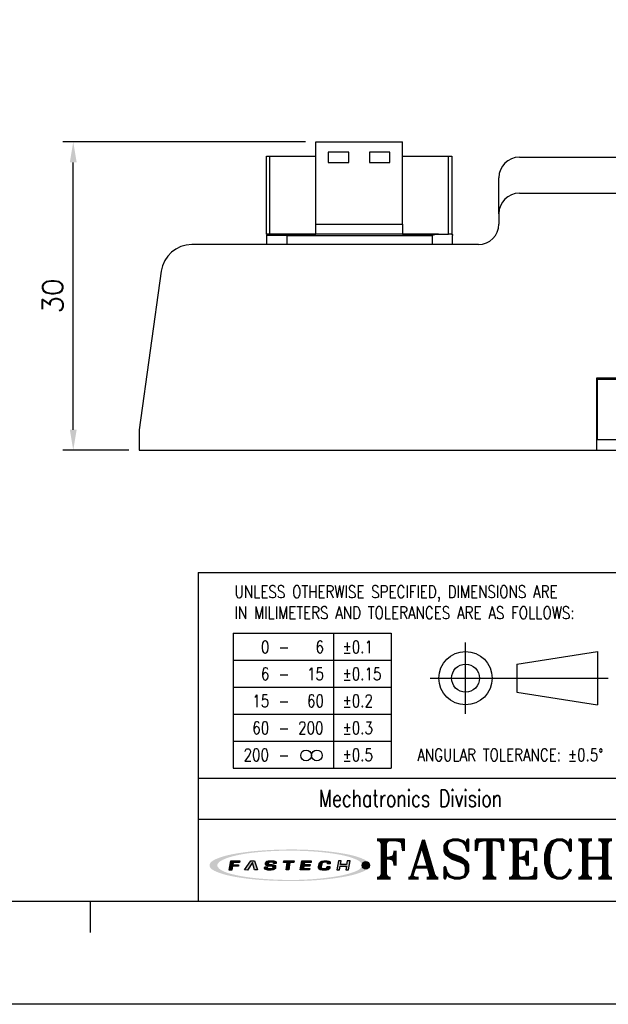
# Model space of a CAD drawing. Header units: millimetres. Extents: x 0 to 297, y 0 to 210.
# Tile 7 of 14: x 142 to 199, y 0 to 96. Entities that reach past the tile are written whole.
import ezdxf

# ---------------------------------------------------------------- set-up
doc = ezdxf.new("R2010")
doc.units = ezdxf.units.MM
doc.header["$PDSIZE"] = -1
for name, color, linetype in [('LAYER_2', 1, 'Continuous'), ('LAYER_4', 3, 'Continuous'), ('SHEET', 1, 'Continuous')]:
    doc.layers.add(name, color=color, linetype=linetype)
doc.styles.add('SHEET1', font='ROMANS.SHX', dxfattribs={"width": 0.8, "height": 3})
doc.styles.add('SHEET3', font='ROMANT.SHX', dxfattribs={"height": 3})
doc.styles.get("Standard").update_dxf_attribs({"font": 'txt.shx', "bigfont": 'whgtxt.shx'})
doc.dimstyles.new('ISO-25', dxfattribs={"dimtxt": 2.5, "dimasz": 2.5, "dimexe": 1.25, "dimexo": 0.625, "dimtad": 1, "dimtxsty": 'Standard', "dimcen": 2.5, "dimadec": 0, "dimazin": 0, "dimtfac": 1, "dimtmove": 0, "dimatfit": 3, "dimfxl": 0, "dimarcsym": 0})

# ---------------------------------------------------------------- blocks, each defined once
blk = doc.blocks.new('AI9-BLK2')
at = {"layer": 'LAYER_4'}
h = blk.add_hatch(color=12, dxfattribs=at)
edge = h.paths.add_edge_path()
edge.add_spline(control_points=[(66.55, 0.04), (66.47, -3.47), (61.3, -5.29), (58.68, -6.3), (52.02, -8.85), (44.77, -10.01), (37.75, -11.01), (17.3, -13.9), (-3.73, -14.09), (-24.29, -12.48), (-32.92, -11.81), (-41.56, -10.77), (-50, -8.85), (-54.94, -7.73), (-60.62, -6.43), (-64.68, -3.2), (-72.98, 3.4), (-52.38, 8.29), (-49.17, 9.01), (-40.61, 10.93), (-31.83, 11.89), (-23.1, 12.57), (-12.35, 13.39), (-1.55, 13.58), (9.22, 13.28), (19.1, 13.01), (28.99, 12.31), (38.78, 10.91), (45.67, 9.92), (52.74, 8.68), (59.26, 6.13), (61.77, 5.15), (66.47, 3.35), (66.55, 0.04), (66.57, -0.81), (73.62, -0.7), (73.6, 0.04), (73.52, 3.47), (68.65, 5.38), (66.06, 6.42), (59.62, 8.99), (52.64, 10.27), (45.81, 11.35), (24.92, 14.64), (3.43, 15.05), (-17.67, 14.04), (-27.43, 13.57), (-37.19, 12.71), (-46.84, 11.15), (-53.54, 10.07), (-60.35, 8.72), (-66.65, 6.13), (-69.13, 5.11), (-73.85, 3.07), (-73.6, -0.3), (-73.35, -3.73), (-68.08, -5.64), (-65.49, -6.63), (-58.88, -9.16), (-51.78, -10.43), (-44.81, -11.49), (-34.97, -12.98), (-25.01, -13.75), (-15.06, -14.16), (5.84, -15.02), (27.14, -14.44), (47.81, -10.97), (54.18, -9.91), (60.64, -8.58), (66.64, -6.12), (69.11, -5.1), (73.53, -3.19), (73.6, 0.04), (73.62, 0.78), (66.57, 0.88), (66.55, 0.04)], knot_values=[0, 0, 0, 0, 1, 1, 1, 2, 2, 2, 3, 3, 3, 4, 4, 4, 5, 5, 5, 6, 6, 6, 7, 7, 7, 8, 8, 8, 9, 9, 9, 10, 10, 10, 11, 11, 11, 12, 12, 12, 13, 13, 13, 14, 14, 14, 15, 15, 15, 16, 16, 16, 17, 17, 17, 18, 18, 18, 19, 19, 19, 20, 20, 20, 21, 21, 21, 22, 22, 22, 23, 23, 23, 24, 24, 24, 25, 25, 25, 25], degree=3, periodic=0)
blk = doc.blocks.new('AI9-BLK1')
at = {"layer": 'LAYER_4', "color": 7}
blk.add_blockref('AI9-BLK2', (0, 0), dxfattribs=at)
blk = doc.blocks.new('AI9-BLK3')
at = {"layer": 'LAYER_2'}
for points in [[(-55.62, -4.26), (-54.05, 4.18), (-45.82, 4.14), (-46, 2.76), (-51.86, 2.78), (-52.2, 0.65), (-46.78, 0.63), (-47.03, -0.79), (-52.43, -0.79), (-53.07, -4.26)], [(-41.43, -4.23), (-35.68, 4.18), (-32.08, 4.16), (-29.54, -4.08), (-32.18, -4.07), (-34.16, 2.69), (-38.7, -4.24)], [(-5.33, 4.18), (4.29, 4.13), (4.1, 2.69), (0.39, 2.7), (-0.78, -4.23), (-3.25, -4.22), (-2.1, 2.68), (-5.61, 2.7)], [(11.44, 4.18), (19.95, 4.15), (19.77, 2.75), (13.74, 2.78), (13.37, 0.77), (19, 0.75), (18.79, -0.61), (13.1, -0.58), (12.72, -2.72), (18.69, -2.78), (18.5, -4.23), (9.92, -4.19)], [(44.98, 4.22), (43.51, -4.15), (45.99, -4.16), (46.63, -0.63), (52.32, -0.66), (51.67, -4.19), (54.08, -4.2), (55.62, 4.22), (53.12, 4.23), (52.51, 0.82), (46.85, 0.85), (47.46, 4.22)]]:
    blk.add_hatch(color=12, dxfattribs=at).paths.add_polyline_path(points)
h = blk.add_hatch(color=12, dxfattribs=at)
edge = h.paths.add_edge_path()
edge.add_spline(control_points=[(-15.18, -1.49), (-15.17, -2.88), (-16.26, -2.92), (-17.48, -2.91), (-17.73, -2.91), (-18.24, -2.91), (-18.48, -2.91), (-20.03, -2.91), (-20.43, -2.67), (-20.43, -2.11), (-20.43, -1.93), (-20.39, -1.43), (-20.39, -1.43), (-20.39, -1.43), (-22.85, -1.42), (-22.85, -1.42), (-22.85, -1.42), (-22.93, -2.33), (-22.93, -2.51), (-22.94, -3.92), (-21.29, -4.26), (-19.83, -4.26), (-19.53, -4.26), (-17.1, -4.26), (-16.88, -4.26), (-14.06, -4.27), (-12.8, -3.15), (-12.77, -1.8), (-12.77, -1.69), (-12.77, -1.1), (-12.77, -0.99), (-12.76, 0.23), (-14.1, 0.72), (-16.12, 0.73), (-16.28, 0.73), (-17.51, 0.74), (-17.69, 0.74), (-19.07, 0.74), (-19.71, 0.89), (-19.62, 1.87), (-19.53, 2.85), (-18.39, 2.89), (-17.8, 2.88), (-17.56, 2.88), (-16.49, 2.86), (-16.24, 2.86), (-15.03, 2.86), (-14.84, 2.56), (-14.84, 2.26), (-14.84, 2.08), (-14.87, 1.65), (-14.87, 1.65), (-14.87, 1.65), (-12.34, 1.64), (-12.34, 1.64), (-12.34, 1.64), (-12.31, 2.6), (-12.31, 2.81), (-12.3, 3.92), (-14.12, 4.29), (-15.71, 4.3), (-16.79, 4.3), (-17.92, 4.31), (-18.15, 4.31), (-20.37, 4.32), (-21.99, 3.64), (-22.13, 2.05), (-22.13, 1.8), (-22.14, 1.34), (-22.14, 1.07), (-22.18, -0.13), (-20.69, -0.62), (-19.2, -0.63), (-18.95, -0.63), (-17.3, -0.65), (-17.1, -0.65), (-15.53, -0.66), (-15.18, -1.05), (-15.18, -1.49)], knot_values=[0, 0, 0, 0, 1, 1, 1, 2, 2, 2, 3, 3, 3, 4, 4, 4, 5, 5, 5, 6, 6, 6, 7, 7, 7, 8, 8, 8, 9, 9, 9, 10, 10, 10, 11, 11, 11, 12, 12, 12, 13, 13, 13, 14, 14, 14, 15, 15, 15, 16, 16, 16, 17, 17, 17, 18, 18, 18, 19, 19, 19, 20, 20, 20, 21, 21, 21, 22, 22, 22, 23, 23, 23, 24, 24, 24, 25, 25, 25, 26, 26, 26, 26], degree=3, periodic=0)
h = blk.add_hatch(color=12, dxfattribs=at)
edge = h.paths.add_edge_path()
edge.add_spline(control_points=[(35.01, 1.37), (35.01, 1.37), (37.4, 1.35), (37.4, 1.35), (37.4, 1.35), (37.48, 2.05), (37.5, 2.36), (37.52, 3.09), (37.29, 4.2), (34.47, 4.21), (34.22, 4.21), (32.17, 4.22), (31.64, 4.23), (28.52, 4.26), (27.38, 2.7), (27.18, 1.52), (27.09, 0.99), (26.79, -0.63), (26.7, -1.24), (26.49, -2.64), (26.59, -4.28), (30.08, -4.3), (30.54, -4.3), (31.67, -4.32), (32.16, -4.32), (34.87, -4.33), (36.6, -3.96), (36.89, -2.28), (36.95, -1.9), (37.04, -1.14), (37.04, -1.14), (37.04, -1.14), (34.65, -1.13), (34.65, -1.13), (34.65, -1.13), (34.59, -1.59), (34.56, -1.7), (34.4, -2.49), (33.79, -2.8), (32.5, -2.79), (32.23, -2.79), (31.16, -2.8), (30.81, -2.8), (29.41, -2.79), (29.06, -2.29), (29.16, -1.43), (29.22, -1.02), (29.47, 0.68), (29.54, 1.09), (29.78, 2.5), (30.67, 2.82), (31.73, 2.84), (32.16, 2.83), (33.4, 2.83), (33.67, 2.83), (34.67, 2.82), (35.1, 2.47), (35.05, 1.94), (35.03, 1.73), (35.01, 1.37), (35.01, 1.37)], knot_values=[0, 0, 0, 0, 1, 1, 1, 2, 2, 2, 3, 3, 3, 4, 4, 4, 5, 5, 5, 6, 6, 6, 7, 7, 7, 8, 8, 8, 9, 9, 9, 10, 10, 10, 11, 11, 11, 12, 12, 12, 13, 13, 13, 14, 14, 14, 15, 15, 15, 16, 16, 16, 17, 17, 17, 18, 18, 18, 19, 19, 19, 20, 20, 20, 20], degree=3, periodic=0)
at = {"layer": 'LAYER_2', "color": 12}
for points in [[(-55.62, -4.26), (-54.05, 4.18), (-45.82, 4.14), (-46, 2.76), (-51.86, 2.78), (-52.2, 0.65), (-46.78, 0.63), (-47.03, -0.79), (-52.43, -0.79), (-53.07, -4.26)], [(-41.43, -4.23), (-35.68, 4.18), (-32.08, 4.16), (-29.54, -4.08), (-32.18, -4.07), (-34.16, 2.69), (-38.7, -4.24)], [(-5.33, 4.18), (4.29, 4.13), (4.1, 2.69), (0.39, 2.7), (-0.78, -4.23), (-3.25, -4.22), (-2.1, 2.68), (-5.61, 2.7)], [(11.44, 4.18), (19.95, 4.15), (19.77, 2.75), (13.74, 2.78), (13.37, 0.77), (19, 0.75), (18.79, -0.61), (13.1, -0.58), (12.72, -2.72), (18.69, -2.78), (18.5, -4.23), (9.92, -4.19)], [(44.98, 4.22), (43.51, -4.15), (45.99, -4.16), (46.63, -0.63), (52.32, -0.66), (51.67, -4.19), (54.08, -4.2), (55.62, 4.22), (53.12, 4.23), (52.51, 0.82), (46.85, 0.85), (47.46, 4.22)]]:
    blk.add_lwpolyline(points, close=True, dxfattribs=at)
for points, knots in [([(-15.18, -1.49), (-15.17, -2.88), (-16.26, -2.92), (-17.48, -2.91), (-17.73, -2.91), (-18.24, -2.91), (-18.48, -2.91), (-20.03, -2.91), (-20.43, -2.67), (-20.43, -2.11), (-20.43, -1.93), (-20.39, -1.43), (-20.39, -1.43), (-20.39, -1.43), (-22.85, -1.42), (-22.85, -1.42), (-22.85, -1.42), (-22.93, -2.33), (-22.93, -2.51), (-22.94, -3.92), (-21.29, -4.26), (-19.83, -4.26), (-19.53, -4.26), (-17.1, -4.26), (-16.88, -4.26), (-14.06, -4.27), (-12.8, -3.15), (-12.77, -1.8), (-12.77, -1.69), (-12.77, -1.1), (-12.77, -0.99), (-12.76, 0.23), (-14.1, 0.72), (-16.12, 0.73), (-16.28, 0.73), (-17.51, 0.74), (-17.69, 0.74), (-19.07, 0.74), (-19.71, 0.89), (-19.62, 1.87), (-19.53, 2.85), (-18.39, 2.89), (-17.8, 2.88), (-17.56, 2.88), (-16.49, 2.86), (-16.24, 2.86), (-15.03, 2.86), (-14.84, 2.56), (-14.84, 2.26), (-14.84, 2.08), (-14.87, 1.65), (-14.87, 1.65), (-14.87, 1.65), (-12.34, 1.64), (-12.34, 1.64), (-12.34, 1.64), (-12.31, 2.6), (-12.31, 2.81), (-12.3, 3.92), (-14.12, 4.29), (-15.71, 4.3), (-16.79, 4.3), (-17.92, 4.31), (-18.15, 4.31), (-20.37, 4.32), (-21.99, 3.64), (-22.13, 2.05), (-22.13, 1.8), (-22.14, 1.34), (-22.14, 1.07), (-22.18, -0.13), (-20.69, -0.62), (-19.2, -0.63), (-18.95, -0.63), (-17.3, -0.65), (-17.1, -0.65), (-15.53, -0.66), (-15.18, -1.05), (-15.18, -1.49)], [0, 0, 0, 0, 1, 1, 1, 2, 2, 2, 3, 3, 3, 4, 4, 4, 5, 5, 5, 6, 6, 6, 7, 7, 7, 8, 8, 8, 9, 9, 9, 10, 10, 10, 11, 11, 11, 12, 12, 12, 13, 13, 13, 14, 14, 14, 15, 15, 15, 16, 16, 16, 17, 17, 17, 18, 18, 18, 19, 19, 19, 20, 20, 20, 21, 21, 21, 22, 22, 22, 23, 23, 23, 24, 24, 24, 25, 25, 25, 26, 26, 26, 26]), ([(35.01, 1.37), (35.01, 1.37), (37.4, 1.35), (37.4, 1.35), (37.4, 1.35), (37.48, 2.05), (37.5, 2.36), (37.52, 3.09), (37.29, 4.2), (34.47, 4.21), (34.22, 4.21), (32.17, 4.22), (31.64, 4.23), (28.52, 4.26), (27.38, 2.7), (27.18, 1.52), (27.09, 0.99), (26.79, -0.63), (26.7, -1.24), (26.49, -2.64), (26.59, -4.28), (30.08, -4.3), (30.54, -4.3), (31.67, -4.32), (32.16, -4.32), (34.87, -4.33), (36.6, -3.96), (36.89, -2.28), (36.95, -1.9), (37.04, -1.14), (37.04, -1.14), (37.04, -1.14), (34.65, -1.13), (34.65, -1.13), (34.65, -1.13), (34.59, -1.59), (34.56, -1.7), (34.4, -2.49), (33.79, -2.8), (32.5, -2.79), (32.23, -2.79), (31.16, -2.8), (30.81, -2.8), (29.41, -2.79), (29.06, -2.29), (29.16, -1.43), (29.22, -1.02), (29.47, 0.68), (29.54, 1.09), (29.78, 2.5), (30.67, 2.82), (31.73, 2.84), (32.16, 2.83), (33.4, 2.83), (33.67, 2.83), (34.67, 2.82), (35.1, 2.47), (35.05, 1.94), (35.03, 1.73), (35.01, 1.37), (35.01, 1.37)], [0, 0, 0, 0, 1, 1, 1, 2, 2, 2, 3, 3, 3, 4, 4, 4, 5, 5, 5, 6, 6, 6, 7, 7, 7, 8, 8, 8, 9, 9, 9, 10, 10, 10, 11, 11, 11, 12, 12, 12, 13, 13, 13, 14, 14, 14, 15, 15, 15, 16, 16, 16, 17, 17, 17, 18, 18, 18, 19, 19, 19, 20, 20, 20, 20])]:
    blk.add_open_spline(points, degree=3, knots=knots, dxfattribs=at)
blk = doc.blocks.new('*D27')
at = {"color": 8, "lineweight": -2}
for p, q in [((169.469, 83.892), (145.858, 83.892)), ((146.858, 55.892), (146.858, 81.892)), ((152.274, 53.892), (145.858, 53.892))]:
    blk.add_line(p, q, dxfattribs=at)
at = {"color": 8}
for points in [[(146.525, 81.892), (147.191, 81.892), (146.858, 83.892)], [(146.525, 55.892), (147.191, 55.892), (146.858, 53.892)]]:
    blk.add_solid(points, dxfattribs=at)
at = {"layer": 'Defpoints', "color": 0}
for p in [(146.858, 83.892), (170.469, 83.892), (153.274, 53.892)]:
    blk.add_point(p, dxfattribs=at)
at = {"color": 3, "insert": (144.858, 68.892), "char_height": 2, "attachment_point": 5, "rotation": 90}
blk.add_mtext('\\A1;30', dxfattribs=at)

msp = doc.modelspace()

# ---------------------------------------------------------------- hatches: boundary and pattern name
h = msp.add_hatch(color=1)
edge = h.paths.add_edge_path()
edge.add_arc((175.3273, 13.5263), 0.3631, 0, 360)

# ---------------------------------------------------------------- linework, layer by layer
for p, q in [((170.4694, 83.8921), (178.8794, 83.8921)), ((170.4694, 75.8921), (170.4694, 83.8921)), ((178.8794, 75.8921), (178.8794, 83.8921)), ((165.6644, 74.8921), (165.6644, 82.4921)), ((165.6644, 82.4921), (165.9644, 82.4921)), ((165.9644, 82.4921), (165.9644, 74.8921)), ((165.9644, 82.4921), (170.4694, 82.4921)), ((173.6744, 82.8921), (171.6744, 82.8921)), ((171.6744, 82.8921), (171.6744, 81.8921)), ((173.6744, 81.8921), (173.6744, 82.8921)), ((177.6744, 82.8921), (175.6744, 82.8921)), ((175.6744, 82.8921), (175.6744, 81.8921)), ((177.6744, 81.8921), (177.6744, 82.8921)), ((178.8794, 82.4921), (183.3844, 82.4921)), ((183.3844, 74.8921), (183.3844, 82.4921)), ((183.3844, 82.4921), (183.6844, 82.4921)), ((183.6844, 82.4921), (183.6844, 74.8921)), ((190.2744, 82.3921), (253.0441, 82.3921)), ((171.6744, 81.8921), (173.6744, 81.8921)), ((175.6744, 81.8921), (177.6744, 81.8921)), ((188.2744, 76.8921), (188.2744, 80.3921)), ((190.2744, 78.8921), (249.7036, 78.8921)), ((188.2744, 76.8921), (188.2744, 75.8921)), ((170.4694, 75.8921), (178.8794, 75.8921)), ((170.4694, 74.8921), (170.4694, 75.8921)), ((178.8794, 75.8921), (178.8794, 74.8921)), ((165.9644, 74.8921), (165.6644, 74.8921)), ((167.6744, 74.7921), (165.6744, 74.7921)), ((165.6744, 74.7921), (165.6744, 73.8921)), ((165.9644, 74.8921), (170.4694, 74.8921)), ((167.6744, 74.7921), (167.6744, 74.8921)), ((170.4694, 74.8921), (167.6744, 74.8921)), ((167.6744, 74.7921), (181.7744, 74.7921)), ((167.6744, 73.8921), (167.6744, 74.7921)), ((178.8794, 74.8921), (170.4694, 74.8921)), ((178.8794, 74.8921), (183.3844, 74.8921)), ((182.3989, 74.8921), (178.8794, 74.8921)), ((181.7744, 74.7921), (181.7744, 73.8921)), ((183.6844, 74.8921), (183.3844, 74.8921)), ((183.6744, 74.8921), (183.7451, 74.8628)), ((183.7451, 74.8628), (183.7744, 74.7921)), ((183.7744, 73.8921), (183.7744, 74.7921)), ((186.2744, 73.8921), (158.3865, 73.8921)), ((155.415, 71.3048), (153.2744, 55.8921)), ((213.7744, 60.8921), (197.7744, 60.8921)), ((197.7744, 60.8921), (197.7744, 53.8921)), ((197.8744, 54.8921), (197.8744, 60.7921)), ((197.8744, 60.7921), (199.8744, 60.7921)), ((197.7744, 59.3921), (197.8744, 59.3921)), ((153.2744, 55.8921), (153.2744, 53.8921)), ((199.8744, 54.8921), (197.8744, 54.8921)), ((153.2744, 53.8921), (197.7744, 53.8921)), ((197.7744, 53.8921), (199.7744, 53.8921))]:
    msp.add_line(p, q)
at = {"color": 4}
msp.add_line((148.5, 10), (148.5, 7), dxfattribs=at)
at = {"color": 6}
msp.add_lwpolyline([(0, 210), (297, 210), (297, 0), (0, 0)], close=True, dxfattribs=at)
at = {"color": 4}
msp.add_lwpolyline([(10, 200), (287, 200), (287, 10), (10, 10)], close=True, dxfattribs=at)
at = {"color": 1}
msp.add_circle((175.3273, 13.5263), 0.3631, dxfattribs=at)
for centre, radius, start, end in [((190.2744, 80.3921), 2, 90, 180), ((190.2744, 76.8921), 2, 90, 180), ((186.2744, 75.8921), 2, 270, 0), ((165.7744, 74.7921), 0.1, 90, 180), ((158.3865, 70.8921), 3, 90, 172.092837)]:
    msp.add_arc(centre, radius, start, end)
for points, knots in [([(167.6744, 74.8921), (167.4322, 74.8921), (167.0616, 74.8921), (166.6202, 74.8921), (166.3204, 74.8921), (166.0784, 74.8921), (165.8404, 74.8921), (165.8005, 74.8921), (165.7744, 74.8921)], [0, 0, 0, 0, 0.2425663, 0.3712936, 0.5000109, 0.6301141, 0.757077, 1, 1, 1, 1]), ([(182.3989, 74.8921), (182.3347, 74.8884), (182.1319, 74.8765), (181.9211, 74.8249), (181.7773, 74.7927), (181.7744, 74.7921)], [0, 0, 0, 0, 0.31231662, 0.98609639, 1, 1, 1, 1])]:
    msp.add_open_spline(points, degree=3, knots=knots)
at = {"layer": 'SHEET', "color": 7}
for p, q in [((159, 42), (287, 42)), ((159, 42), (159, 10)), ((159, 22), (204, 22))]:
    msp.add_line(p, q, dxfattribs=at)
at = {"layer": 'SHEET'}
for p, q in [((162.4256, 36.0892), (162.4256, 22.9642)), ((162.4256, 36.0892), (177.8006, 36.0892)), ((172.1756, 36.0892), (172.1756, 22.9642)), ((177.8006, 36.0892), (177.8006, 22.9642)), ((185.027, 28.2666), (185.027, 35.1799)), ((190.0268, 33.0813), (197.866, 34.3158)), ((197.866, 34.3158), (197.866, 29.1308)), ((162.4256, 33.4642), (177.8006, 33.4642)), ((190.0268, 33.0813), (190.0268, 30.3653)), ((181.5703, 31.7233), (198.9153, 31.7233)), ((162.4256, 30.8392), (177.8006, 30.8392)), ((190.0268, 30.3653), (197.866, 29.1308)), ((162.4256, 28.2142), (177.8006, 28.2142)), ((162.4256, 25.5892), (177.8006, 25.5892)), ((162.4256, 22.9642), (177.8006, 22.9642)), ((159, 18), (287, 18))]:
    msp.add_line(p, q, dxfattribs=at)
for centre, radius in [((185.027, 31.7233), 2.5925), ((185.027, 31.7233), 1.358), ((169.5142, 24.2041), 0.525), ((170.5642, 24.2041), 0.525)]:
    msp.add_circle(centre, radius, dxfattribs=at)

# ---------------------------------------------------------------- block references
at = {"layer": 'LAYER_2', "color": 7, "lineweight": 5, "xscale": 0.1058400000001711, "yscale": 0.1058400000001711, "zscale": 0.1058400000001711}
msp.add_blockref('AI9-BLK3', (167.9037, 13.5118), dxfattribs=at)
at = {"layer": 'LAYER_4', "color": 7, "lineweight": 5, "xscale": 0.1058400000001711, "yscale": 0.1058400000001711, "zscale": 0.1058400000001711}
msp.add_blockref('AI9-BLK1', (167.9122, 13.5237), dxfattribs=at)

# ---------------------------------------------------------------- texts
at = {"layer": 'SHEET'}
for s, height, style, width, p in [('UNLESS OTHERWISE SPECIFIED, DIMENSIONS ARE', 1.2, 'SHEET1', 0.8, (162.555, 39.5229)), ('IN MILIMETERS AND TOLERANCES ARE AS FOLLOWS:', 1.2, 'SHEET1', 0.8, (162.555, 37.4826)), ('%%p0.1', 1.2, 'SHEET1', 0.8, (173.0559, 34.1612)), ('0', 1.2, 'SHEET1', 0.8, (165.1183, 34.1612)), ('-', 1.2, 'SHEET1', 0.8, (166.8271, 34.1612)), ('6', 1.2, 'SHEET1', 0.8, (170.4347, 34.1612)), ('6', 1.2, 'SHEET1', 0.8, (165.1183, 31.5362)), ('15', 1.2, 'SHEET1', 0.8, (169.6045, 31.5362)), ('%%p0.15', 1.2, 'SHEET1', 0.8, (173.0559, 31.5362)), ('-', 1.2, 'SHEET1', 0.8, (166.8271, 31.5362)), ('15', 1.2, 'SHEET1', 0.8, (164.281, 28.9112)), ('60', 1.2, 'SHEET1', 0.8, (169.6045, 28.9112)), ('%%p0.2', 1.2, 'SHEET1', 0.8, (173.0559, 28.9112)), ('-', 1.2, 'SHEET1', 0.8, (166.8271, 28.9112)), ('60', 1.2, 'SHEET1', 0.8, (164.281, 26.2862)), ('200', 1.2, 'SHEET1', 0.8, (168.7382, 26.2862)), ('%%p0.3', 1.2, 'SHEET1', 0.8, (173.0559, 26.2862)), ('-', 1.2, 'SHEET1', 0.8, (166.8271, 26.2862)), ('%%p0.5', 1.2, 'SHEET1', 0.8, (173.0559, 23.6612)), ('ANGULAR TOLERANCE: %%p0.5%%D', 1.2, 'SHEET1', 0.8, (180.3295, 23.6612)), ('200', 1.2, 'SHEET1', 0.8, (163.4309, 23.6612)), ('-', 1.2, 'SHEET1', 0.8, (166.8271, 23.6612)), ('Mechatronics Division', 1.65, 'SHEET3', 0.75, (170.7693, 19.1978))]:
    msp.add_text(s, height=height, dxfattribs=dict(at, style=style, width=width)).set_placement(p)
at = {"layer": 'SHEET', "color": 7, "style": 'SHEET3'}
msp.add_text('FASTECH', height=3.75, dxfattribs=at).set_placement((176.105, 12.26))

# ---------------------------------------------------------------- dimensions: what is measured, and where the dimension line sits
dim = msp.add_linear_dim(base=(146.8579, 83.8921), p1=(153.2744, 53.8921), p2=(170.4694, 83.8921), angle=90, dimstyle='ISO-25', override={"dimtxt": 2, "dimasz": 2, "dimexe": 1, "dimexo": 1, "dimgap": 1, "dimdec": 3, "dimzin": 9, "dimdsep": 46, "dimcen": 0, "dimclrd": 8, "dimclre": 8, "dimclrt": 3, "dimadec": 3, "dimazin": 2, "dimtdec": 3, "dimfxl": 0.6, "dimtolj": 1, "dimtzin": 1, "dimarcsym": 1})
dim.commit()
dim.dimension.update_dxf_attribs({"geometry": '*D27', "text_midpoint": (144.8579, 68.8921)})

doc.saveas('drawing.dxf')
